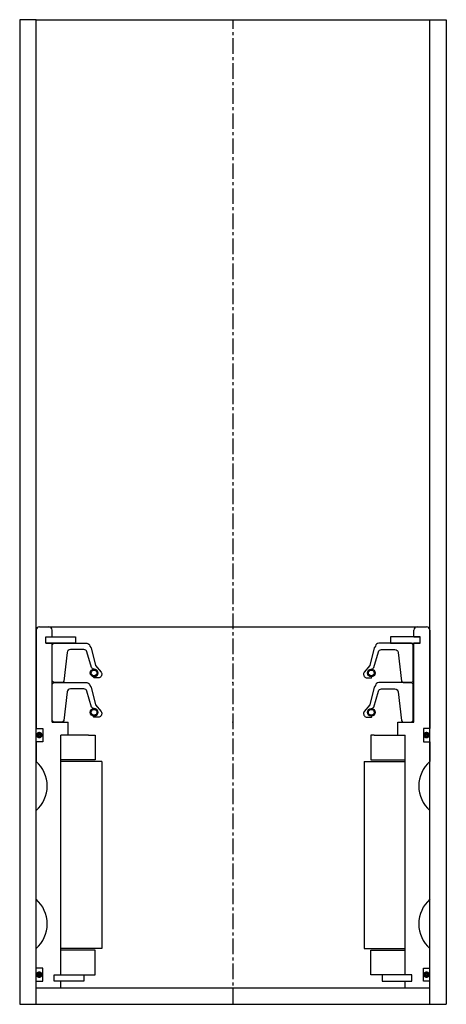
# Model space of a CAD drawing. Extents: x -67 to 63, y -5 to 295.
import ezdxf

# ---------------------------------------------------------------- set-up
doc = ezdxf.new("R2010")
doc.units = 0
doc.header["$LTSCALE"] = 0.15
doc.linetypes.add('CENTER', pattern=[50.8, 31.75, -6.35, 6.35, -6.35])
doc.layers.get('0').update_dxf_attribs({"linetype": 'CONTINUOUS'})
doc.layers.add('CENTER', color=9, linetype='CENTER')

# ---------------------------------------------------------------- blocks, each defined once
blk = doc.blocks.new('PUR080110-SV')
for points in [[(-55, 0.5), (-55, 11.5), (-54.5, 12), (-44.49, 12, -0.36857), (-43.5, 11.16), (-43.18, 10.74, 0.118812), (-43.09, 10.52), (-41.81, 5.34, -0.045671), (-41.76, 5.26), (-40.04, 3.18, -0.429276), (-40.5, 1.57, -0.114819), (-40.92, 1.47), (-42.24, 1.47, -1), (-42.24, 1.79, 1), (-42.24, 4.13, -0.279673), (-42.98, 4.58), (-44.41, 9.4, 0.323214), (-45.36, 10.08), (-49.45, 10.08, 0.376695), (-50.45, 9.21), (-51.46, 0.43, -0.377251), (-51.96, 0), (-54.5, 0)], [(55, 0.5), (55, 11.5), (54.5, 12), (44.49, 12, 0.36857), (43.5, 11.16), (43.18, 10.74, -0.118812), (43.09, 10.52), (41.81, 5.34, 0.045671), (41.76, 5.26), (40.04, 3.18, 0.429276), (40.5, 1.57, 0.114819), (40.92, 1.47), (42.24, 1.47, 1), (42.24, 1.79, -1), (42.24, 4.13, 0.279673), (42.98, 4.58), (44.41, 9.4, -0.323214), (45.36, 10.08), (49.45, 10.08, -0.376695), (50.45, 9.21), (51.46, 0.43, 0.377251), (51.96, 0), (54.5, 0)]]:
    blk.add_lwpolyline(points, format="xyb", close=True)
for centre, radius in [((-42.24, 2.96), 1.17), ((-42.24, 2.96), 0.881), ((42.24, 2.96), 1.17), ((42.24, 2.96), 0.881)]:
    blk.add_circle(centre, radius)
blk.add_point((0, 0))

msp = doc.modelspace()

# ---------------------------------------------------------------- linework, layer by layer
for p, q in [((-61.97, 295.08), (-66.97, 295.08)), ((-66.97, 295.08), (-66.97, -4.92)), ((-61.97, -4.92), (-61.97, 295.08)), ((-61.97, 295.08), (63.03, 295.08)), ((58.03, -4.92), (58.03, 295.08)), ((58.03, 295.08), (63.03, 295.08)), ((63.03, 295.08), (63.03, -4.92)), ((-61.97, 109.08), (-61.97, 79.08)), ((-60.97, 110.08), (57.03, 110.08)), ((-57.07, 107.08), (-57.07, 109.08)), ((53.13, 107.08), (53.13, 109.08)), ((58.03, 109.08), (58.03, 79.08)), ((-58.97, 105.08), (-58.97, 107.08)), ((-58.97, 107.08), (-57.07, 107.08)), ((-58.97, 105.08), (-58.97, 107.08)), ((-58.97, 107.08), (-57.07, 107.08)), ((-58.97, 105.08), (-58.97, 107.08)), ((-58.97, 107.08), (-56.97, 107.08)), ((-58.97, 105.08), (-58.97, 107.08)), ((-58.97, 107.08), (-56.97, 107.08)), ((-58.97, 105.08), (-57.07, 105.08)), ((-58.97, 105.08), (-57.07, 105.08)), ((-56.97, 105.08), (-58.97, 105.08)), ((-56.97, 105.08), (-58.97, 105.08)), ((-57.07, 81.08), (-57.07, 105.08)), ((-56.97, 107.08), (-49.97, 107.08)), ((-49.97, 105.08), (-56.97, 105.08)), ((-49.97, 107.08), (-49.97, 105.08)), ((53.03, 107.08), (46.03, 107.08)), ((46.03, 107.08), (46.03, 105.08)), ((46.03, 105.08), (53.03, 105.08)), ((55.03, 107.08), (53.03, 107.08)), ((55.03, 107.08), (53.03, 107.08)), ((53.03, 105.08), (55.03, 105.08)), ((53.03, 105.08), (55.03, 105.08)), ((53.13, 107.08), (55.03, 107.08)), ((53.13, 107.08), (55.03, 107.08)), ((55.03, 107.08), (53.13, 107.08)), ((53.13, 81.08), (53.13, 105.08)), ((53.13, 105.08), (55.03, 105.08)), ((53.13, 105.08), (55.03, 105.08)), ((55.03, 105.08), (53.13, 105.08)), ((55.03, 105.08), (55.03, 107.08)), ((55.03, 105.08), (55.03, 107.08)), ((55.03, 105.08), (55.03, 107.08)), ((55.03, 105.08), (55.03, 107.08)), ((55.03, 105.08), (55.03, 107.08)), ((-57.07, 81.08), (-52.22, 81.08)), ((-52.22, 77.08), (-52.22, 81.08)), ((48.28, 77.08), (48.28, 81.08)), ((48.28, 81.08), (53.13, 81.08)), ((-61.97, 79.08), (-59.97, 79.08)), ((-59.97, 79.08), (-59.97, 75.08)), ((58.03, 79.08), (56.03, 79.08)), ((56.03, 79.08), (56.03, 75.08)), ((-59.97, 75.08), (-61.97, 75.08)), ((-61.97, 75.08), (-61.97, 69.08)), ((-54.47, 4.08), (-54.47, 77.08)), ((-52.22, 77.08), (-54.47, 77.08)), ((-54.47, 4.08), (-54.47, 77.08)), ((-52.22, 77.08), (-54.47, 77.08)), ((-54.47, 4.08), (-54.47, 77.08)), ((-45.97, 77.08), (-54.47, 77.08)), ((-45.97, 77.08), (-43.97, 77.08)), ((-43.97, 77.08), (-43.97, 69.58)), ((41.03, 77.08), (40.03, 77.08)), ((40.03, 77.08), (40.03, 69.58)), ((41.03, 77.08), (50.53, 77.08)), ((48.28, 77.08), (50.53, 77.08)), ((48.28, 77.08), (50.53, 77.08)), ((50.53, 4.08), (50.53, 77.08)), ((50.53, 4.08), (50.53, 77.08)), ((50.53, 4.08), (50.53, 77.08)), ((56.03, 75.08), (58.03, 75.08)), ((58.03, 75.08), (58.03, 69.08)), ((-43.97, 69.58), (-54.47, 69.58)), ((-41.97, 69.08), (-54.47, 69.08)), ((-41.97, 69.08), (-41.97, 12.08)), ((38.03, 69.08), (38.03, 12.08)), ((38.03, 69.08), (50.53, 69.08)), ((40.03, 69.58), (50.53, 69.58)), ((-61.97, 27.08), (-61.97, 54.08)), ((58.03, 27.08), (58.03, 54.08)), ((-61.97, 6.08), (-61.97, 12.08)), ((-41.97, 12.08), (-54.47, 12.08)), ((38.03, 12.08), (50.53, 12.08)), ((58.03, 6.08), (58.03, 12.08)), ((-43.97, 11.58), (-54.47, 11.58)), ((-43.97, 4.08), (-43.97, 11.58)), ((40.03, 4.08), (40.03, 11.58)), ((40.03, 11.58), (50.53, 11.58)), ((-59.97, 6.08), (-61.97, 6.08)), ((-59.97, 2.08), (-59.97, 6.08)), ((56.03, 2.08), (56.03, 6.08)), ((56.03, 6.08), (58.03, 6.08)), ((-56.47, 2.08), (-56.47, 4.08)), ((-56.47, 4.08), (-54.47, 4.08)), ((-56.47, 2.08), (-56.47, 4.08)), ((-56.47, 4.08), (-54.47, 4.08)), ((-56.47, 2.08), (-56.47, 4.08)), ((-56.47, 4.08), (-54.47, 4.08)), ((-54.47, 4.08), (-47.47, 4.08)), ((-47.47, 4.08), (-47.47, 2.08)), ((-47.47, 4.08), (-43.97, 4.08)), ((50.53, 4.08), (40.03, 4.08)), ((40.03, 4.08), (40.03, 4.08)), ((43.53, 4.08), (43.53, 2.08)), ((52.53, 4.08), (50.53, 4.08)), ((52.53, 4.08), (50.53, 4.08)), ((52.53, 4.08), (50.53, 4.08)), ((52.53, 2.08), (52.53, 4.08)), ((52.53, 2.08), (52.53, 4.08)), ((52.53, 2.08), (52.53, 4.08)), ((-61.97, 0.08), (-61.97, 2.08)), ((-61.97, 2.08), (-59.97, 2.08)), ((-61.97, 0.08), (58.03, 0.08)), ((-54.47, 2.08), (-56.47, 2.08)), ((-54.47, 2.08), (-56.47, 2.08)), ((-54.47, 2.08), (-56.47, 2.08)), ((-54.47, 0.08), (-54.47, 2.08)), ((-47.47, 2.08), (-54.47, 2.08)), ((43.53, 2.08), (50.53, 2.08)), ((50.53, 0.08), (50.53, 2.08)), ((50.53, 2.08), (52.53, 2.08)), ((50.53, 2.08), (52.53, 2.08)), ((50.53, 2.08), (52.53, 2.08)), ((58.03, 2.08), (56.03, 2.08)), ((58.03, 0.08), (58.03, 2.08)), ((-66.97, -4.92), (63.03, -4.92))]:
    msp.add_line(p, q)
at = {"const_width": 0.95}
for points in [[(-60.48, 77.11, -1), (-61.53, 77.11, -1)], [(57.52, 77.11, -1), (56.47, 77.11, -1)], [(-60.48, 4.11, -1), (-61.53, 4.11, -1)], [(57.52, 4.11, -1), (56.47, 4.11, -1)]]:
    msp.add_lwpolyline(points, format="xyb", close=True, dxfattribs=at)
for centre, radius, start, end in [((-60.97, 109.08), 1, 90, 180), ((-58.07, 109.08), 1, 0, 90), ((54.13, 109.08), 1, 90, 180), ((57.03, 109.08), 1, 0, 90), ((-68.59, 61.58), 10, 311.4096, 48.5904), ((64.64, 61.58), 10, 131.4096, 228.5904), ((-68.59, 19.58), 10, 311.4096, 48.5904), ((64.64, 19.58), 10, 131.4096, 228.5904)]:
    msp.add_arc(centre, radius, start, end)
at = {"layer": 'CENTER'}
msp.add_line((-1.97, -4.92), (-1.97, 295.08), dxfattribs=at)

# ---------------------------------------------------------------- block references
for p in [(-2.07, 93.08), (-2.07, 81.08)]:
    msp.add_blockref('PUR080110-SV', p)

doc.saveas('drawing.dxf')
